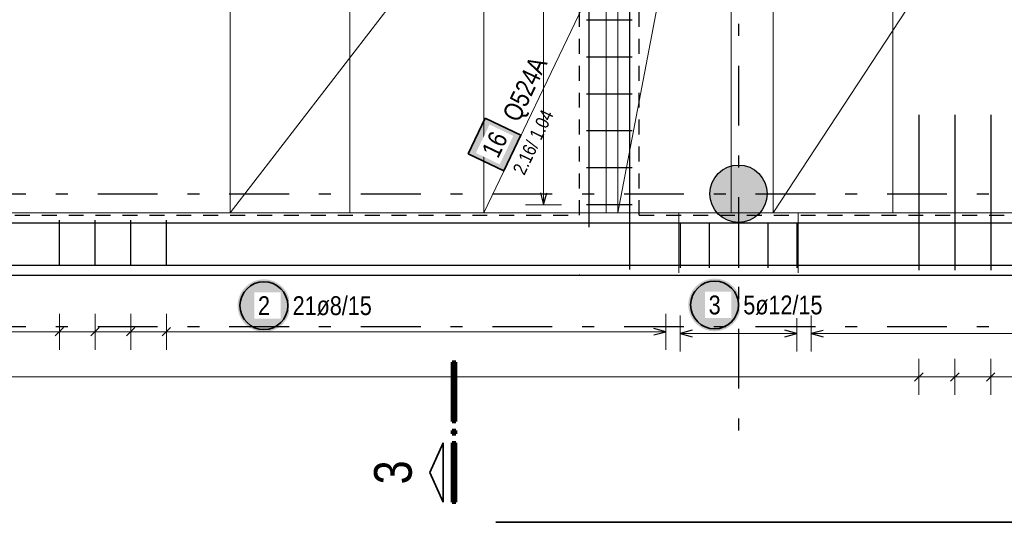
# Model space of a CAD drawing. Header units: millimetres. Extents: x -434 to 93, y -20 to 74.
# Tile 8 of 26: x 17.17 to 25.4, y 14.76 to 18.97. Entities that reach past the tile are written whole.
import ezdxf

# ---------------------------------------------------------------- set-up
doc = ezdxf.new("R2010")
doc.units = ezdxf.units.MM
doc.linetypes.add('DASHDOTX2', pattern=[2, 1, -0.5, 0, -0.5])
doc.linetypes.add('HIDDEN', pattern=[0.375, 0.25, -0.125])
doc.layers.add('Achsen', color=7, linetype='Continuous', lineweight=20)
doc.styles.add('Arial Narrow', font='ARIALN.TTF')

msp = doc.modelspace()

# ---------------------------------------------------------------- hatches: boundary and pattern name
at = {"lineweight": 18, "true_color": 0xffffff}
msp.add_hatch(color=7, dxfattribs=at).paths.add_polyline_path([(21.063086, 18.143234), (20.920488, 17.845634), (21.218088, 17.703035), (21.360686, 18.000635)])
at = {"lineweight": 13, "true_color": 0xd7ffd7}
msp.add_hatch(color=254, dxfattribs=at).paths.add_polyline_path([(23.419954, 17.512072), (23.419875, 17.518251), (23.419636, 17.524426), (23.419239, 17.530594), (23.418682, 17.536749), (23.417968, 17.542887), (23.417095, 17.549005), (23.416066, 17.555099), (23.41488, 17.561164), (23.413538, 17.567197), (23.412041, 17.573193), (23.41039, 17.579148), (23.408587, 17.585059), (23.406632, 17.590922), (23.404526, 17.596732), (23.402272, 17.602486), (23.39987, 17.608181), (23.397323, 17.613811), (23.394631, 17.619374), (23.391797, 17.624866), (23.388823, 17.630283), (23.38571, 17.635622), (23.382461, 17.640879), (23.379077, 17.64605), (23.375561, 17.651133), (23.371916, 17.656123), (23.368143, 17.661018), (23.364246, 17.665814), (23.360226, 17.670508), (23.356087, 17.675097), (23.351831, 17.679578), (23.347461, 17.683948), (23.34298, 17.688204), (23.338391, 17.692343), (23.333697, 17.696363), (23.328901, 17.70026), (23.324006, 17.704033), (23.319015, 17.707678), (23.313933, 17.711194), (23.308761, 17.714578), (23.303505, 17.717827), (23.298166, 17.72094), (23.292749, 17.723914), (23.287257, 17.726748), (23.281694, 17.72944), (23.276063, 17.731988), (23.270369, 17.734389), (23.264615, 17.736644), (23.258805, 17.738749), (23.252942, 17.740704), (23.247031, 17.742508), (23.241075, 17.744158), (23.235079, 17.745655), (23.229047, 17.746997), (23.222982, 17.748183), (23.216888, 17.749213), (23.21077, 17.750085), (23.204631, 17.7508), (23.198476, 17.751356), (23.192309, 17.751753), (23.186134, 17.751992), (23.179954, 17.752072), (23.173775, 17.751992), (23.167599, 17.751753), (23.161432, 17.751356), (23.155277, 17.7508), (23.149139, 17.750085), (23.143021, 17.749213), (23.136927, 17.748183), (23.130862, 17.746997), (23.124829, 17.745655), (23.118833, 17.744158), (23.112878, 17.742508), (23.106967, 17.740704), (23.101104, 17.738749), (23.095294, 17.736644), (23.08954, 17.734389), (23.083845, 17.731988), (23.078215, 17.72944), (23.072652, 17.726748), (23.06716, 17.723914), (23.061743, 17.72094), (23.056404, 17.717827), (23.051147, 17.714578), (23.045976, 17.711194), (23.040893, 17.707678), (23.035903, 17.704033), (23.031008, 17.70026), (23.026212, 17.696363), (23.021518, 17.692343), (23.016929, 17.688204), (23.012448, 17.683948), (23.008078, 17.679578), (23.003822, 17.675097), (22.999683, 17.670508), (22.995663, 17.665814), (22.991766, 17.661018), (22.987993, 17.656123), (22.984348, 17.651133), (22.980832, 17.64605), (22.977448, 17.640879), (22.974199, 17.635622), (22.971086, 17.630283), (22.968111, 17.624866), (22.965277, 17.619374), (22.962586, 17.613811), (22.960038, 17.608181), (22.957637, 17.602486), (22.955382, 17.596732), (22.953277, 17.590922), (22.951322, 17.585059), (22.949518, 17.579148), (22.947868, 17.573193), (22.946371, 17.567197), (22.945029, 17.561164), (22.943843, 17.555099), (22.942813, 17.549005), (22.941941, 17.542887), (22.941226, 17.536749), (22.94067, 17.530594), (22.940273, 17.524426), (22.940034, 17.518251), (22.939954, 17.512072), (22.940034, 17.505892), (22.940273, 17.499717), (22.94067, 17.493549), (22.941226, 17.487395), (22.941941, 17.481256), (22.942813, 17.475138), (22.943843, 17.469044), (22.945029, 17.462979), (22.946371, 17.456947), (22.947868, 17.450951), (22.949518, 17.444995), (22.951322, 17.439084), (22.953277, 17.433221), (22.955382, 17.427411), (22.957637, 17.421657), (22.960038, 17.415963), (22.962586, 17.410332), (22.965277, 17.404769), (22.968111, 17.399277), (22.971086, 17.39386), (22.974199, 17.388521), (22.977448, 17.383264), (22.980832, 17.378093), (22.984348, 17.373011), (22.987993, 17.36802), (22.991766, 17.363125), (22.995663, 17.358329), (22.999683, 17.353635), (23.003822, 17.349046), (23.008078, 17.344565), (23.012448, 17.340195), (23.016929, 17.335939), (23.021518, 17.3318), (23.026212, 17.32778), (23.031008, 17.323883), (23.035903, 17.32011), (23.040893, 17.316465), (23.045976, 17.312949), (23.051147, 17.309565), (23.056404, 17.306316), (23.061743, 17.303203), (23.06716, 17.300229), (23.072652, 17.297395), (23.078215, 17.294703), (23.083845, 17.292156), (23.08954, 17.289754), (23.095294, 17.2875), (23.101104, 17.285394), (23.106967, 17.283439), (23.112878, 17.281636), (23.118833, 17.279985), (23.124829, 17.278488), (23.130862, 17.277146), (23.136927, 17.27596), (23.143021, 17.27493), (23.149139, 17.274058), (23.155277, 17.273344), (23.161432, 17.272787), (23.167599, 17.27239), (23.173775, 17.272151), (23.179954, 17.272072), (23.186134, 17.272151), (23.192309, 17.27239), (23.198476, 17.272787), (23.204631, 17.273344), (23.21077, 17.274058), (23.216888, 17.27493), (23.222982, 17.27596), (23.229047, 17.277146), (23.235079, 17.278488), (23.241075, 17.279985), (23.247031, 17.281636), (23.252942, 17.283439), (23.258805, 17.285394), (23.264615, 17.2875), (23.270369, 17.289754), (23.276063, 17.292156), (23.281694, 17.294703), (23.287257, 17.297395), (23.292749, 17.300229), (23.298166, 17.303203), (23.303505, 17.306316), (23.308761, 17.309565), (23.313933, 17.312949), (23.319015, 17.316465), (23.324006, 17.32011), (23.328901, 17.323883), (23.333697, 17.32778), (23.338391, 17.3318), (23.34298, 17.335939), (23.347461, 17.340195), (23.351831, 17.344565), (23.356087, 17.349046), (23.360226, 17.353635), (23.364246, 17.358329), (23.368143, 17.363125), (23.371916, 17.36802), (23.375561, 17.373011), (23.379077, 17.378093), (23.382461, 17.383264), (23.38571, 17.388521), (23.388823, 17.39386), (23.391797, 17.399277), (23.394631, 17.404769), (23.397323, 17.410332), (23.39987, 17.415963), (23.402272, 17.421657), (23.404526, 17.427411), (23.406632, 17.433221), (23.408587, 17.439084), (23.41039, 17.444995), (23.412041, 17.450951), (23.413538, 17.456947), (23.41488, 17.462979), (23.416066, 17.469044), (23.417095, 17.475138), (23.417968, 17.481256), (23.418682, 17.487395), (23.419239, 17.493549), (23.419636, 17.499717), (23.419875, 17.505892)])
at = {"lineweight": 25, "true_color": 0xffffff}
for points in [[(19.432139, 16.576055), (19.432005, 16.583733), (19.431603, 16.591401), (19.430934, 16.599051), (19.429998, 16.606673), (19.428797, 16.614258), (19.427332, 16.621796), (19.425604, 16.629278), (19.423617, 16.636695), (19.421372, 16.644039), (19.418872, 16.6513), (19.41612, 16.658469), (19.413119, 16.665537), (19.409874, 16.672497), (19.406388, 16.679339), (19.402665, 16.686055), (19.39871, 16.692637), (19.394528, 16.699078), (19.390123, 16.705368), (19.385502, 16.711501), (19.380669, 16.717468), (19.375631, 16.723264), (19.370394, 16.72888), (19.364964, 16.73431), (19.359348, 16.739547), (19.353553, 16.744585), (19.347585, 16.749417), (19.341452, 16.754039), (19.335162, 16.758443), (19.328722, 16.762626), (19.322139, 16.766581), (19.315423, 16.770304), (19.308581, 16.77379), (19.301621, 16.777035), (19.294553, 16.780036), (19.287384, 16.782787), (19.280123, 16.785288), (19.27278, 16.787533), (19.265362, 16.78952), (19.25788, 16.791248), (19.250342, 16.792713), (19.242757, 16.793914), (19.235136, 16.79485), (19.227486, 16.795519), (19.219817, 16.795921), (19.212139, 16.796055), (19.204462, 16.795921), (19.196793, 16.795519), (19.189143, 16.79485), (19.181521, 16.793914), (19.173937, 16.792713), (19.166399, 16.791248), (19.158917, 16.78952), (19.151499, 16.787533), (19.144156, 16.785288), (19.136895, 16.782787), (19.129726, 16.780036), (19.122657, 16.777035), (19.115698, 16.77379), (19.108856, 16.770304), (19.102139, 16.766581), (19.095557, 16.762626), (19.089117, 16.758443), (19.082827, 16.754039), (19.076694, 16.749417), (19.070726, 16.744585), (19.064931, 16.739547), (19.059315, 16.73431), (19.053885, 16.72888), (19.048648, 16.723264), (19.04361, 16.717468), (19.038777, 16.711501), (19.034156, 16.705368), (19.029751, 16.699078), (19.025569, 16.692637), (19.021614, 16.686055), (19.017891, 16.679339), (19.014405, 16.672497), (19.011159, 16.665537), (19.008159, 16.658469), (19.005407, 16.6513), (19.002907, 16.644039), (19.000662, 16.636695), (18.998674, 16.629278), (18.996947, 16.621796), (18.995482, 16.614258), (18.99428, 16.606673), (18.993345, 16.599051), (18.992675, 16.591401), (18.992273, 16.583733), (18.992139, 16.576055), (18.992273, 16.568377), (18.992675, 16.560709), (18.993345, 16.553059), (18.99428, 16.545437), (18.995482, 16.537852), (18.996947, 16.530315), (18.998674, 16.522832), (19.000662, 16.515415), (19.002907, 16.508071), (19.005407, 16.500811), (19.008159, 16.493642), (19.011159, 16.486573), (19.014405, 16.479613), (19.017891, 16.472771), (19.021614, 16.466055), (19.025569, 16.459473), (19.029751, 16.453033), (19.034156, 16.446742), (19.038777, 16.44061), (19.04361, 16.434642), (19.048648, 16.428846), (19.053885, 16.42323), (19.059315, 16.4178), (19.064931, 16.412563), (19.070726, 16.407525), (19.076694, 16.402693), (19.082827, 16.398071), (19.089117, 16.393667), (19.095557, 16.389484), (19.102139, 16.385529), (19.108856, 16.381807), (19.115698, 16.37832), (19.122657, 16.375075), (19.129726, 16.372075), (19.136895, 16.369323), (19.144156, 16.366823), (19.151499, 16.364577), (19.158917, 16.36259), (19.166399, 16.360863), (19.173937, 16.359397), (19.181521, 16.358196), (19.189143, 16.35726), (19.196793, 16.356591), (19.204462, 16.356189), (19.212139, 16.356055), (19.219817, 16.356189), (19.227486, 16.356591), (19.235136, 16.35726), (19.242757, 16.358196), (19.250342, 16.359397), (19.25788, 16.360863), (19.265362, 16.36259), (19.27278, 16.364577), (19.280123, 16.366823), (19.287384, 16.369323), (19.294553, 16.372075), (19.301621, 16.375075), (19.308581, 16.37832), (19.315423, 16.381807), (19.322139, 16.385529), (19.328722, 16.389484), (19.335162, 16.393667), (19.341452, 16.398071), (19.347585, 16.402693), (19.353553, 16.407525), (19.359348, 16.412563), (19.364964, 16.4178), (19.370394, 16.42323), (19.375631, 16.428846), (19.380669, 16.434642), (19.385502, 16.44061), (19.390123, 16.446742), (19.394528, 16.453033), (19.39871, 16.459473), (19.402665, 16.466055), (19.406388, 16.472771), (19.409874, 16.479613), (19.413119, 16.486573), (19.41612, 16.493642), (19.418872, 16.500811), (19.421372, 16.508071), (19.423617, 16.515415), (19.425604, 16.522832), (19.427332, 16.530315), (19.428797, 16.537852), (19.429998, 16.545437), (19.430934, 16.553059), (19.431603, 16.560709)], [(23.199958, 16.582073), (23.199824, 16.589751), (23.199422, 16.59742), (23.198753, 16.605069), (23.197817, 16.612691), (23.196616, 16.620276), (23.19515, 16.627814), (23.193423, 16.635296), (23.191435, 16.642713), (23.18919, 16.650057), (23.18669, 16.657318), (23.183938, 16.664487), (23.180938, 16.671555), (23.177693, 16.678515), (23.174206, 16.685357), (23.170483, 16.692073), (23.166528, 16.698655), (23.162346, 16.705096), (23.157942, 16.711386), (23.15332, 16.717519), (23.148488, 16.723486), (23.14345, 16.729282), (23.138213, 16.734898), (23.132783, 16.740328), (23.127167, 16.745565), (23.121371, 16.750603), (23.115403, 16.755436), (23.109271, 16.760057), (23.10298, 16.764461), (23.09654, 16.768644), (23.089958, 16.772599), (23.083242, 16.776322), (23.076399, 16.779808), (23.06944, 16.783053), (23.062371, 16.786054), (23.055202, 16.788806), (23.047942, 16.791306), (23.040598, 16.793551), (23.033181, 16.795538), (23.025698, 16.797266), (23.01816, 16.798731), (23.010576, 16.799932), (23.002954, 16.800868), (22.995304, 16.801537), (22.987636, 16.801939), (22.979958, 16.802073), (22.97228, 16.801939), (22.964611, 16.801537), (22.956962, 16.800868), (22.94934, 16.799932), (22.941755, 16.798731), (22.934217, 16.797266), (22.926735, 16.795538), (22.919318, 16.793551), (22.911974, 16.791306), (22.904713, 16.788806), (22.897544, 16.786054), (22.890476, 16.783053), (22.883516, 16.779808), (22.876674, 16.776322), (22.869958, 16.772599), (22.863376, 16.768644), (22.856935, 16.764461), (22.850645, 16.760057), (22.844512, 16.755436), (22.838545, 16.750603), (22.832749, 16.745565), (22.827133, 16.740328), (22.821703, 16.734898), (22.816466, 16.729282), (22.811428, 16.723486), (22.806595, 16.717519), (22.801974, 16.711386), (22.79757, 16.705096), (22.793387, 16.698655), (22.789432, 16.692073), (22.785709, 16.685357), (22.782223, 16.678515), (22.778978, 16.671555), (22.775977, 16.664487), (22.773225, 16.657318), (22.770725, 16.650057), (22.76848, 16.642713), (22.766493, 16.635296), (22.764765, 16.627814), (22.7633, 16.620276), (22.762099, 16.612691), (22.761163, 16.605069), (22.760494, 16.59742), (22.760092, 16.589751), (22.759958, 16.582073), (22.760092, 16.574395), (22.760494, 16.566727), (22.761163, 16.559077), (22.762099, 16.551455), (22.7633, 16.543871), (22.764765, 16.536333), (22.766493, 16.52885), (22.76848, 16.521433), (22.770725, 16.514089), (22.773225, 16.506829), (22.775977, 16.49966), (22.778978, 16.492591), (22.782223, 16.485632), (22.785709, 16.478789), (22.789432, 16.472073), (22.793387, 16.465491), (22.79757, 16.459051), (22.801974, 16.45276), (22.806595, 16.446628), (22.811428, 16.44066), (22.816466, 16.434864), (22.821703, 16.429248), (22.827133, 16.423818), (22.832749, 16.418581), (22.838545, 16.413543), (22.844512, 16.408711), (22.850645, 16.404089), (22.856935, 16.399685), (22.863376, 16.395503), (22.869958, 16.391548), (22.876674, 16.387825), (22.883516, 16.384338), (22.890476, 16.381093), (22.897544, 16.378093), (22.904713, 16.375341), (22.911974, 16.372841), (22.919318, 16.370596), (22.926735, 16.368608), (22.934217, 16.366881), (22.941755, 16.365415), (22.94934, 16.364214), (22.956962, 16.363278), (22.964611, 16.362609), (22.97228, 16.362207), (22.979958, 16.362073), (22.987636, 16.362207), (22.995304, 16.362609), (23.002954, 16.363278), (23.010576, 16.364214), (23.01816, 16.365415), (23.025698, 16.366881), (23.033181, 16.368608), (23.040598, 16.370596), (23.047942, 16.372841), (23.055202, 16.375341), (23.062371, 16.378093), (23.06944, 16.381093), (23.076399, 16.384338), (23.083242, 16.387825), (23.089958, 16.391548), (23.09654, 16.395503), (23.10298, 16.399685), (23.109271, 16.404089), (23.115403, 16.408711), (23.121371, 16.413543), (23.127167, 16.418581), (23.132783, 16.423818), (23.138213, 16.429248), (23.14345, 16.434864), (23.148488, 16.44066), (23.15332, 16.446628), (23.157942, 16.45276), (23.162346, 16.459051), (23.166528, 16.465491), (23.170483, 16.472073), (23.174206, 16.478789), (23.177693, 16.485632), (23.180938, 16.492591), (23.183938, 16.49966), (23.18669, 16.506829), (23.18919, 16.514089), (23.191435, 16.521433), (23.193423, 16.52885), (23.19515, 16.536333), (23.196616, 16.543871), (23.197817, 16.551455), (23.198753, 16.559077), (23.199422, 16.566727)]]:
    msp.add_hatch(color=7, dxfattribs=at).paths.add_polyline_path(points)

# ---------------------------------------------------------------- linework, layer by layer
at = {"color": 3, "linetype": 'Continuous', "lineweight": 25}
for p, q in [((22.268893, 35.768611), (22.268893, 16.87836)), ((4.587042, 17.268039), (41.499104, 17.268039)), ((4.439127, 16.832325), (41.329127, 16.832325)), ((15.600841, 16.832121), (41.329129, 16.832121))]:
    msp.add_line(p, q, dxfattribs=at)
at = {"color": 3, "linetype": 'Continuous', "lineweight": 25, "ltscale": 0.5}
for p, q in [((21.929841, 35.626602), (21.929841, 17.232325)), ((22.289823, 18.963571), (21.909841, 18.963571)), ((22.289823, 18.654921), (21.909841, 18.654921)), ((22.289823, 18.346271), (21.909841, 18.346271)), ((24.687777, 18.172325), (24.687778, 16.872325)), ((24.988384, 18.172325), (24.988384, 16.872325)), ((25.28899, 18.172325), (25.28899, 16.872325)), ((22.289823, 18.037622), (21.909841, 18.037622)), ((22.289823, 17.728972), (21.909841, 17.728972)), ((21.523205, 17.520322), (21.55, 17.420322)), ((21.55, 17.420322), (21.576795, 17.520322)), ((22.289823, 17.420322), (21.909841, 17.420322)), ((17.502328, 16.911313), (17.502328, 17.291294)), ((17.800528, 16.911313), (17.800528, 17.291294)), ((18.098728, 16.911313), (18.098728, 17.291294)), ((18.396928, 16.911313), (18.396928, 17.291294)), ((22.69173, 17.271294), (22.69173, 16.891313)), ((22.935729, 17.271294), (22.935729, 16.891313)), ((23.179729, 17.271294), (23.179729, 16.891313)), ((23.423729, 17.271294), (23.423729, 16.891313)), ((23.667729, 17.271294), (23.667729, 16.891313)), ((4.539127, 16.915438), (22.939127, 16.915438)), ((21.539127, 16.915438), (41.520775, 16.915438)), ((17.537684, 16.393187), (17.466973, 16.322476)), ((17.835883, 16.393187), (17.765173, 16.322476)), ((18.134083, 16.393187), (18.063372, 16.322476)), ((18.432283, 16.393187), (18.361572, 16.322476)), ((22.571725, 16.357831), (22.471725, 16.384626)), ((22.471725, 16.331036), (22.571725, 16.357831)), ((22.79173, 16.369739), (22.69173, 16.342944)), ((22.69173, 16.342944), (22.79173, 16.316149)), ((23.667729, 16.342944), (23.567729, 16.369739)), ((23.567729, 16.316149), (23.667729, 16.342944)), ((23.887729, 16.369038), (23.787729, 16.342243)), ((23.787729, 16.342243), (23.887729, 16.315448)), ((24.652423, 15.944651), (24.723133, 16.015362)), ((24.953029, 15.944651), (25.02374, 16.015362)), ((25.253635, 15.944652), (25.324346, 16.015362))]:
    msp.add_line(p, q, dxfattribs=at)
at = {"color": 7, "linetype": 'Continuous', "lineweight": 18, "ltscale": 0.5}
for p, q in [((22.169945, 29.35212), (22.169945, 17.352121)), ((24.469942, 29.35212), (22.169945, 17.352121)), ((24.469942, 17.352121), (24.469942, 29.35212)), ((23.469944, 24.386799), (23.469944, 17.352121)), ((23.469944, 17.352121), (28.069942, 24.386799)), ((21.049944, 21.672121), (21.049944, 17.352123)), ((21.049944, 17.352123), (23.119922, 21.672121)), ((23.119922, 17.352123), (23.119922, 21.672121)), ((18.929128, 21.432119), (18.929128, 17.352325)), ((18.929128, 17.352325), (22.074354, 21.432119)), ((19.929126, 17.352331), (19.929126, 21.432121)), ((22.074354, 17.352325), (22.074354, 21.432119)), ((15.329127, 17.352331), (19.929126, 17.352331)), ((18.929128, 17.352325), (22.074354, 17.352325)), ((21.049944, 17.352123), (23.119922, 17.352123)), ((22.169945, 17.352121), (24.469942, 17.352121)), ((23.469944, 17.352121), (28.069942, 17.352121)), ((24.469942, 17.352121), (24.469942, 17.352121))]:
    msp.add_line(p, q, dxfattribs=at)
at = {"color": 3, "linetype": 'HIDDEN', "lineweight": 25, "ltscale": 0.5}
for p, q in [((22.349942, 17.332121), (22.349942, 21.732121)), ((21.849841, 17.332121), (21.849841, 21.232121)), ((15.779942, 17.332121), (21.849942, 17.332121)), ((22.349942, 17.332121), (33.449751, 17.332121))]:
    msp.add_line(p, q, dxfattribs=at)
at = {"color": 2, "linetype": 'Continuous', "lineweight": 35, "ltscale": 0.5}
for p, q in [((21.063086, 18.143234), (20.920488, 17.845634)), ((21.360686, 18.000635), (21.063086, 18.143234)), ((21.218088, 17.703035), (21.360686, 18.000635)), ((20.920488, 17.845634), (21.218088, 17.703035)), ((22.350858, 14.763789), (21.150858, 14.763789)), ((33.450667, 14.763789), (22.350858, 14.763789))]:
    msp.add_line(p, q, dxfattribs=at)
at = {"color": 5, "linetype": 'Continuous', "lineweight": 18, "ltscale": 0.5}
for p, q in [((21.4, 17.420322), (21.7, 17.420322)), ((17.502328, 16.507831), (17.502328, 16.207831)), ((17.800528, 16.507831), (17.800528, 16.207831)), ((18.098728, 16.507831), (18.098728, 16.207831)), ((18.396928, 16.507831), (18.396928, 16.207831)), ((22.571725, 16.207831), (22.571725, 16.507831)), ((22.69173, 16.492944), (22.69173, 16.192944)), ((23.667729, 16.192944), (23.667729, 16.492944)), ((16.607729, 16.357831), (22.571725, 16.357831)), ((23.667729, 16.342944), (22.69173, 16.342944)), ((23.787729, 16.342243), (31.771737, 16.342243)), ((24.687778, 15.830007), (24.687778, 16.130007)), ((24.988384, 15.830007), (24.988384, 16.130007)), ((25.288991, 15.830007), (25.288991, 16.130007)), ((41.221128, 15.980011), (4.547152, 15.980001))]:
    msp.add_line(p, q, dxfattribs=at)
at = {"color": 9, "linetype": 'Continuous', "lineweight": 0}
for p, q in [((22.679729, 16.851313), (22.679729, 17.351271)), ((23.679729, 16.851313), (23.679729, 17.351271))]:
    msp.add_line(p, q, dxfattribs=at)
at = {"color": 1, "linetype": 'Continuous', "lineweight": 70}
for p, q in [((20.815794, 16.102781), (20.78579, 16.102781)), ((20.78579, 16.102781), (20.78579, 15.607786)), ((20.815794, 15.607786), (20.815794, 16.102781)), ((20.78579, 15.607786), (20.815794, 15.607786)), ((20.815794, 15.532785), (20.78579, 15.532785)), ((20.78579, 15.532785), (20.78579, 15.502779)), ((20.78579, 15.502779), (20.815794, 15.502779)), ((20.815794, 15.502779), (20.815794, 15.532785)), ((20.815794, 15.42778), (20.78579, 15.42778)), ((20.78579, 15.42778), (20.78579, 14.932785)), ((20.815794, 14.932785), (20.815794, 15.42778)), ((20.78579, 14.932785), (20.815794, 14.932785))]:
    msp.add_line(p, q, dxfattribs=at)
at = {"color": 2, "linetype": 'Continuous', "lineweight": 35}
for p, q in [((20.710789, 15.42778), (20.59829, 15.180276)), ((20.710789, 14.932785), (20.710789, 15.42778)), ((20.59829, 15.180276), (20.710789, 14.932785))]:
    msp.add_line(p, q, dxfattribs=at)
at = {"color": 3, "linetype": 'Continuous', "lineweight": 25}
msp.add_circle((23.179954, 17.512072), 0.24, dxfattribs=at)
at = {"color": 9, "linetype": 'Continuous', "lineweight": 0}
msp.add_circle((21.849841, 16.832325), 0.00222, dxfattribs=at)
at = {"color": 2, "linetype": 'Continuous', "lineweight": 35, "ltscale": 0.5}
for centre in [(19.212139, 16.576055), (22.979958, 16.582073)]:
    msp.add_circle(centre, 0.2, dxfattribs=at)
at = {"layer": 'Achsen', "color": 3, "linetype": 'DASHDOTX2', "lineweight": 25, "ltscale": 0.5}
for p, q in [((23.17992, 37.282085), (23.17992, 15.490794)), ((3.522629, 17.512322), (42.513124, 17.512322)), ((3.522629, 16.402322), (42.513124, 16.402322))]:
    msp.add_line(p, q, dxfattribs=at)

# ---------------------------------------------------------------- texts
at = {"layer": 'Achsen', "color": 1, "lineweight": 70, "style": 'Arial Narrow'}
msp.add_text('3', height=0.315, rotation=90, dxfattribs=at).set_placement((20.447999, 15.081273))

# ---------------------------------------------------------------- next in the draw order: texts
at = {"color": 2, "lineweight": 35, "char_height": 0.1575, "attachment_point": 1, "rotation": 64.3980444, "line_spacing_factor": 0.9, "style": 'Arial Narrow', "bg_fill": 3, "box_fill_scale": 1.2, "bg_fill_color": 256, "bg_fill_true_color": 13158600, "bg_fill_transparency": 0}
for s, insert in [('Q524A', (21.20019, 18.16902)), ('16', (21.026692, 17.867681))]:
    msp.add_mtext(s, dxfattribs=dict(at, insert=insert))
at = {"color": 2, "lineweight": 35, "char_height": 0.1575, "attachment_point": 1, "line_spacing_factor": 0.9, "style": 'Arial Narrow', "bg_fill": 3, "box_fill_scale": 1.2, "bg_fill_color": 256, "bg_fill_true_color": 13158600, "bg_fill_transparency": 0}
for s, insert in [('2', (19.162527, 16.654805)), ('21ø8/15', (19.452139, 16.654805)), ('3', (22.930345, 16.660823)), ('5ø12/15', (23.219958, 16.660823))]:
    msp.add_mtext(s, dxfattribs=dict(at, insert=insert))

# ---------------------------------------------------------------- next in the draw order: linework, layer by layer
at = {"color": 5, "linetype": 'Continuous', "lineweight": 18, "ltscale": 0.5}
msp.add_line((23.787729, 16.492243), (23.787729, 16.192243), dxfattribs=at)

# ---------------------------------------------------------------- next in the draw order: texts
at = {"color": 2, "lineweight": 35, "insert": (21.272197, 17.677108), "char_height": 0.1125, "attachment_point": 1, "rotation": 64.3980444, "line_spacing_factor": 0.9, "style": 'Arial Narrow', "bg_fill": 3, "box_fill_scale": 1.2, "bg_fill_color": 256, "bg_fill_true_color": 13158600, "bg_fill_transparency": 0}
msp.add_mtext(' 2.16/ 1.04', dxfattribs=at)

# ---------------------------------------------------------------- next in the draw order: linework, layer by layer
at = {"color": 5, "linetype": 'Continuous', "lineweight": 18, "ltscale": 0.5}
msp.add_line((21.55, 17.420322), (21.55, 21.124119), dxfattribs=at)

doc.saveas('drawing.dxf')
